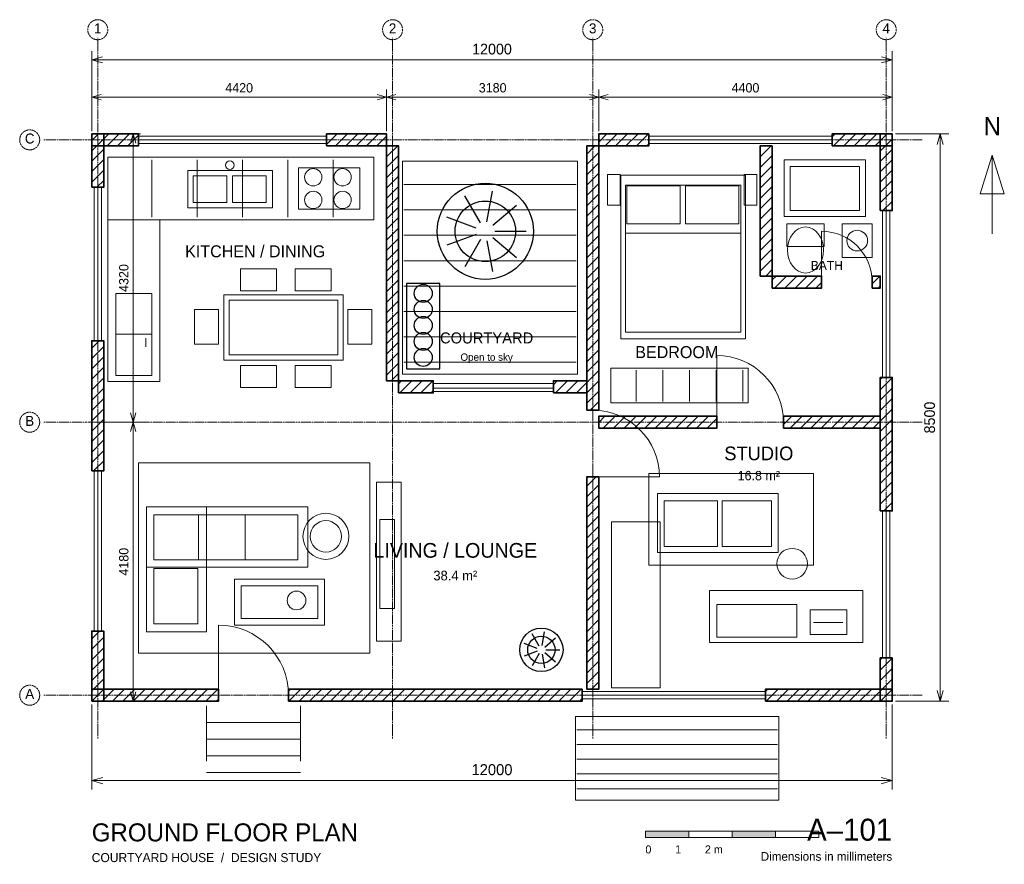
# Model space of a CAD drawing. Header units: millimetres. Extents: x -1080 to 13680, y -2443 to 10210.
import ezdxf
from ezdxf.enums import TextEntityAlignment as Align

# ---------------------------------------------------------------- set-up
doc = ezdxf.new("R2010")
doc.units = ezdxf.units.MM
doc.linetypes.add('Center', pattern=[39, 24, -6, 3, -6])
for name, color, linetype, lineweight, true_color in [('A-ANNOTATION', 7, 'Continuous', 18, 0xc2cbd5), ('A-CENTER', 7, 'Center', 13, 0xc69a66), ('A-DIMENSION', 7, 'Continuous', 15, 0x65c4b6), ('A-FURNITURE', 7, 'Continuous', 18, 0xa4b5c7), ('A-HATCH', 7, 'Continuous', 13, 0x687d91), ('A-LANDSCAPE', 7, 'Continuous', 25, 0x73ae98), ('A-OPENING', 7, 'Continuous', 20, 0x59c8d9), ('A-WALL', 7, 'Continuous', 35, 0xdee6ed)]:
    doc.layers.add(name, color=color, linetype=linetype, lineweight=lineweight, true_color=true_color)
doc.dimstyles.get("Standard").update_dxf_attribs({"dimtxt": 140, "dimasz": 140, "dimexe": 0.18, "dimexo": 0.0625, "dimgap": 1, "dimtad": 0, "dimtih": 1, "dimtoh": 1, "dimzin": 0, "dimdsep": 46, "dimcen": 0.09, "dimadec": 0, "dimazin": 0, "dimtfac": 1, "dimtdec": 4, "dimtofl": 0, "dimtmove": 0, "dimatfit": 3, "dimfxl": 1, "dimtolj": 1, "dimtzin": 0, "dimarcsym": 0})
pattern_1 = [(45, (0, 0), (-77.78175, 77.78175), [])]

# ---------------------------------------------------------------- blocks, each defined once
blk = doc.blocks.new('*D1')
at = {"layer": 'A-DIMENSION'}
for p, q in [((0, 8542), (0, 9162)), ((4420, 8542), (4420, 9162)), ((0, 9050), (140, 9089.2)), ((0, 9050), (4420, 9050)), ((0, 9050), (140, 9010.8)), ((4420, 9050), (4280, 9089.2)), ((4420, 9050), (4280, 9010.8))]:
    blk.add_line(p, q, dxfattribs=at)
blk.add_text('4420', height=140, dxfattribs=at).set_placement((2210, 9120), align=Align.CENTER)
blk = doc.blocks.new('*D2')
at = {"layer": 'A-DIMENSION'}
for p, q in [((4420, 8542), (4420, 9162)), ((7600, 8542), (7600, 9162)), ((4420, 9050), (4560, 9089.2)), ((4420, 9050), (7600, 9050)), ((4420, 9050), (4560, 9010.8)), ((7600, 9050), (7460, 9089.2)), ((7600, 9050), (7460, 9010.8))]:
    blk.add_line(p, q, dxfattribs=at)
blk.add_text('3180', height=140, dxfattribs=at).set_placement((6010, 9120), align=Align.CENTER)
blk = doc.blocks.new('*D3')
at = {"layer": 'A-DIMENSION'}
for p, q in [((7600, 8542), (7600, 9162)), ((12000, 8542), (12000, 9162)), ((7600, 9050), (7740, 9089.2)), ((7600, 9050), (12000, 9050)), ((7600, 9050), (7740, 9010.8)), ((12000, 9050), (11860, 9089.2)), ((12000, 9050), (11860, 9010.8))]:
    blk.add_line(p, q, dxfattribs=at)
blk.add_text('4400', height=140, dxfattribs=at).set_placement((9800, 9120), align=Align.CENTER)
blk = doc.blocks.new('*D4')
at = {"layer": 'A-DIMENSION'}
for p, q in [((0, 8548), (0, 9738)), ((0, 9610), (160, 9654.8)), ((0, 9610), (12000, 9610)), ((0, 9610), (160, 9565.2)), ((12000, 9610), (11840, 9654.8)), ((12000, 9610), (11840, 9565.2)), ((12000, 8548), (12000, 9738))]:
    blk.add_line(p, q, dxfattribs=at)
blk.add_text('12000', height=160, dxfattribs=at).set_placement((6000, 9690), align=Align.CENTER)
blk = doc.blocks.new('*D5')
at = {"layer": 'A-DIMENSION'}
for p, q in [((0, -49.5), (0, -1322)), ((12000, -49.5), (12000, -1322)), ((0, -1190), (165, -1143.8)), ((12000, -1190), (11835, -1143.8)), ((0, -1190), (12000, -1190)), ((0, -1190), (165, -1236.2)), ((12000, -1190), (11835, -1236.2))]:
    blk.add_line(p, q, dxfattribs=at)
blk.add_text('12000', height=165, dxfattribs=at).set_placement((6000, -1107.5), align=Align.CENTER)
blk = doc.blocks.new('*D6')
at = {"layer": 'A-DIMENSION'}
for p, q in [((12048, 8500), (12848, 8500)), ((12720, 8500), (12675.2, 8340)), ((12720, 0), (12720, 8500)), ((12720, 8500), (12764.8, 8340)), ((12720, 0), (12675.2, 160)), ((12720, 0), (12764.8, 160)), ((12048, 0), (12848, 0))]:
    blk.add_line(p, q, dxfattribs=at)
blk.add_text('8500', height=160, rotation=90, dxfattribs=at).set_placement((12640, 4250), align=Align.CENTER)
blk = doc.blocks.new('*D7')
at = {"layer": 'A-DIMENSION'}
for p, q in [((42, 4180), (732, 4180)), ((620, 4180), (580.8, 4040)), ((620, 0), (620, 4180)), ((620, 4180), (659.2, 4040)), ((42, 0), (732, 0)), ((620, 0), (580.8, 140)), ((620, 0), (659.2, 140))]:
    blk.add_line(p, q, dxfattribs=at)
blk.add_text('4180', height=140, rotation=90, dxfattribs=at).set_placement((550, 2090), align=Align.CENTER)
blk = doc.blocks.new('*D8')
at = {"layer": 'A-DIMENSION'}
for p, q in [((42, 8500), (732, 8500)), ((620, 8500), (580.8, 8360)), ((620, 4180), (620, 8500)), ((620, 8500), (659.2, 8360)), ((620, 4180), (580.8, 4320)), ((620, 4180), (659.2, 4320)), ((42, 4180), (732, 4180))]:
    blk.add_line(p, q, dxfattribs=at)
blk.add_text('4320', height=140, rotation=90, dxfattribs=at).set_placement((550, 6340), align=Align.CENTER)

msp = doc.modelspace()

# ---------------------------------------------------------------- hatches: boundary and pattern name
at = {"layer": 'A-HATCH'}
h = msp.add_hatch(dxfattribs=at)
h.set_pattern_fill('ANSI31', color=256, angle=45, style=0)
h.set_pattern_definition(pattern_1)
h.paths.add_polyline_path([(0, 8320), (700, 8320), (700, 8500), (0, 8500)], flags=0)
h = msp.add_hatch(dxfattribs=at)
h.set_pattern_fill('ANSI31', color=256, angle=45, style=0)
h.set_pattern_definition(pattern_1)
h.paths.add_polyline_path([(0, 7700), (180, 7700), (180, 8500), (0, 8500)], flags=0)
h = msp.add_hatch(dxfattribs=at)
h.set_pattern_fill('ANSI31', color=256, angle=45, style=0)
h.set_pattern_definition(pattern_1)
h.paths.add_polyline_path([(3520, 8320), (4420, 8320), (4420, 8500), (3520, 8500)], flags=0)
h = msp.add_hatch(dxfattribs=at)
h.set_pattern_fill('ANSI31', color=256, angle=45, style=0)
h.set_pattern_definition(pattern_1)
h.paths.add_polyline_path([(7600, 8320), (8350, 8320), (8350, 8500), (7600, 8500)], flags=0)
h = msp.add_hatch(dxfattribs=at)
h.set_pattern_fill('ANSI31', color=256, angle=45, style=0)
h.set_pattern_definition(pattern_1)
h.paths.add_polyline_path([(11100, 8320), (12000, 8320), (12000, 8500), (11100, 8500)], flags=0)
h = msp.add_hatch(dxfattribs=at)
h.set_pattern_fill('ANSI31', color=256, angle=45, style=0)
h.set_pattern_definition(pattern_1)
h.paths.add_polyline_path([(11820, 7350), (12000, 7350), (12000, 8500), (11820, 8500)], flags=0)
h = msp.add_hatch(dxfattribs=at)
h.set_pattern_fill('ANSI31', color=256, angle=45, style=0)
h.set_pattern_definition(pattern_1)
h.paths.add_polyline_path([(4420, 4800), (4600, 4800), (4600, 8320), (4420, 8320)], flags=0)
h = msp.add_hatch(dxfattribs=at)
h.set_pattern_fill('ANSI31', color=256, angle=45, style=0)
h.set_pattern_definition(pattern_1)
h.paths.add_polyline_path([(7420, 4360), (7600, 4360), (7600, 8320), (7420, 8320)], flags=0)
h = msp.add_hatch(dxfattribs=at)
h.set_pattern_fill('ANSI31', color=256, angle=45, style=0)
h.set_pattern_definition(pattern_1)
h.paths.add_polyline_path([(10020, 6370), (10200, 6370), (10200, 8320), (10020, 8320)], flags=0)
h = msp.add_hatch(dxfattribs=at)
h.set_pattern_fill('ANSI31', color=256, angle=45, style=0)
h.set_pattern_definition(pattern_1)
h.paths.add_polyline_path([(10200, 6190), (10940, 6190), (10940, 6370), (10200, 6370)], flags=0)
h = msp.add_hatch(dxfattribs=at)
h.set_pattern_fill('ANSI31', color=256, angle=45, style=0)
h.set_pattern_definition(pattern_1)
h.paths.add_polyline_path([(11700, 6190), (11820, 6190), (11820, 6370), (11700, 6370)], flags=0)
h = msp.add_hatch(dxfattribs=at)
h.set_pattern_fill('ANSI31', color=256, angle=45, style=0)
h.set_pattern_definition(pattern_1)
h.paths.add_polyline_path([(0, 3450), (180, 3450), (180, 5400), (0, 5400)], flags=0)
h = msp.add_hatch(dxfattribs=at)
h.set_pattern_fill('ANSI31', color=256, angle=45, style=0)
h.set_pattern_definition(pattern_1)
h.paths.add_polyline_path([(4600, 4620), (5120, 4620), (5120, 4800), (4600, 4800)], flags=0)
h = msp.add_hatch(dxfattribs=at)
h.set_pattern_fill('ANSI31', color=256, angle=45, style=0)
h.set_pattern_definition(pattern_1)
h.paths.add_polyline_path([(6920, 4620), (7420, 4620), (7420, 4800), (6920, 4800)], flags=0)
h = msp.add_hatch(dxfattribs=at)
h.set_pattern_fill('ANSI31', color=256, angle=45, style=0)
h.set_pattern_definition(pattern_1)
h.paths.add_polyline_path([(11820, 2850), (12000, 2850), (12000, 4850), (11820, 4850)], flags=0)
h = msp.add_hatch(dxfattribs=at)
h.set_pattern_fill('ANSI31', color=256, angle=45, style=0)
h.set_pattern_definition(pattern_1)
h.paths.add_polyline_path([(7600, 4090), (9370, 4090), (9370, 4270), (7600, 4270)], flags=0)
h = msp.add_hatch(dxfattribs=at)
h.set_pattern_fill('ANSI31', color=256, angle=45, style=0)
h.set_pattern_definition(pattern_1)
h.paths.add_polyline_path([(10370, 4090), (11820, 4090), (11820, 4270), (10370, 4270)], flags=0)
h = msp.add_hatch(dxfattribs=at)
h.set_pattern_fill('ANSI31', color=256, angle=45, style=0)
h.set_pattern_definition(pattern_1)
h.paths.add_polyline_path([(7420, 180), (7600, 180), (7600, 3360), (7420, 3360)], flags=0)
h = msp.add_hatch(dxfattribs=at)
h.set_pattern_fill('ANSI31', color=256, angle=45, style=0)
h.set_pattern_definition(pattern_1)
h.paths.add_polyline_path([(0, 0), (180, 0), (180, 1050), (0, 1050)], flags=0)
h = msp.add_hatch(dxfattribs=at)
h.set_pattern_fill('ANSI31', color=256, angle=45, style=0)
h.set_pattern_definition(pattern_1)
h.paths.add_polyline_path([(11820, 0), (12000, 0), (12000, 650), (11820, 650)], flags=0)
h = msp.add_hatch(dxfattribs=at)
h.set_pattern_fill('ANSI31', color=256, angle=45, style=0)
h.set_pattern_definition(pattern_1)
h.paths.add_polyline_path([(0, 0), (1900, 0), (1900, 180), (0, 180)], flags=0)
h = msp.add_hatch(dxfattribs=at)
h.set_pattern_fill('ANSI31', color=256, angle=45, style=0)
h.set_pattern_definition(pattern_1)
h.paths.add_polyline_path([(2950, 0), (7350, 0), (7350, 180), (2950, 180)], flags=0)
h = msp.add_hatch(dxfattribs=at)
h.set_pattern_fill('ANSI31', color=256, angle=45, style=0)
h.set_pattern_definition(pattern_1)
h.paths.add_polyline_path([(10100, 0), (12000, 0), (12000, 180), (10100, 180)], flags=0)
for points in [[(8300, -2040), (8950, -2040), (8950, -1945), (8300, -1945)], [(9600, -2040), (10250, -2040), (10250, -1945), (9600, -1945)]]:
    msp.add_hatch(color=256, dxfattribs=at).paths.add_polyline_path(points, flags=0)

# ---------------------------------------------------------------- linework, layer by layer
at = {"layer": 'A-ANNOTATION'}
msp.add_line((13500, 7000), (13500, 8180), dxfattribs=at)
for points in [[(13320, 7600), (13500, 8180), (13680, 7600)], [(8300, -2040), (8950, -2040), (8950, -1945), (8300, -1945)], [(8950, -2040), (9600, -2040), (9600, -1945), (8950, -1945)], [(9600, -2040), (10250, -2040), (10250, -1945), (9600, -1945)], [(10250, -2040), (10900, -2040), (10900, -1945), (10250, -1945)]]:
    msp.add_lwpolyline(points, close=True, dxfattribs=at)
at = {"layer": 'A-CENTER'}
for p, q in [((90, -560), (90, 9940)), ((4510, -560), (4510, 9940)), ((7510, -560), (7510, 9940)), ((11910, -560), (11910, 9940)), ((-720, 8410), (12450, 8410)), ((-720, 4180), (12450, 4180)), ((-720, 90), (12450, 90))]:
    msp.add_line(p, q, dxfattribs=at)
for centre in [(90, 10060), (4510, 10060), (7510, 10060), (11910, 10060), (-930, 8410), (-930, 4180), (-930, 90)]:
    msp.add_circle(centre, 150, dxfattribs=at)
at = {"layer": 'A-FURNITURE'}
for p, q in [((900, 7250), (900, 8110)), ((1580, 7250), (1580, 8110)), ((2260, 7250), (2260, 8110)), ((2940, 7250), (2940, 8110)), ((3620, 7250), (3620, 8110)), ((8000, 7010), (9730, 7010)), ((360, 5500), (900, 5500)), ((810, 5310), (810, 5440)), ((8160, 4490), (8160, 4960)), ((8560, 4490), (8560, 4960)), ((8960, 4490), (8960, 4960)), ((9360, 4490), (9360, 4960)), ((9760, 4490), (9760, 4960)), ((1600, 2130), (1600, 2780)), ((2300, 2130), (2300, 2780)), ((10820, 1180), (11260, 1180))]:
    msp.add_line(p, q, dxfattribs=at)
for points in [[(240, 7210), (4230, 7210), (4230, 8150), (240, 8150)], [(3100, 7370), (4020, 7370), (4020, 7990), (3100, 7990)], [(10380, 7260), (11600, 7260), (11600, 8110), (10380, 8110)], [(10470, 7350), (11510, 7350), (11510, 8010), (10470, 8010)], [(1440, 7390), (2710, 7390), (2710, 7950), (1440, 7950)], [(1520, 7470), (2025, 7470), (2025, 7870), (1520, 7870)], [(2110, 7470), (2615, 7470), (2615, 7870), (2110, 7870)], [(7730, 7430), (7920, 7430), (7920, 7890), (7730, 7890)], [(7930, 5430), (9800, 5430), (9800, 7880), (7930, 7880)], [(9780, 7430), (9970, 7430), (9970, 7890), (9780, 7890)], [(8000, 5530), (9730, 5530), (9730, 7730), (8000, 7730)], [(8020, 7150), (8820, 7150), (8820, 7720), (8020, 7720)], [(8900, 7150), (9700, 7150), (9700, 7720), (8900, 7720)], [(240, 4790), (1020, 4790), (1020, 7210), (240, 7210)], [(10420, 6810), (10980, 6810), (10980, 7150), (10420, 7150)], [(11250, 6650), (11700, 6650), (11700, 7150), (11250, 7150)], [(2230, 6150), (2770, 6150), (2770, 6480), (2230, 6480)], [(3050, 6150), (3590, 6150), (3590, 6480), (3050, 6480)], [(360, 4880), (900, 4880), (900, 6110), (360, 6110)], [(1980, 5110), (3770, 5110), (3770, 6090), (1980, 6090)], [(2060, 5190), (3690, 5190), (3690, 6010), (2060, 6010)], [(1540, 5350), (1900, 5350), (1900, 5870), (1540, 5870)], [(3840, 5350), (4200, 5350), (4200, 5870), (3840, 5870)], [(2230, 4700), (2770, 4700), (2770, 5030), (2230, 5030)], [(3050, 4700), (3590, 4700), (3590, 5030), (3050, 5030)], [(7780, 4470), (9840, 4470), (9840, 4990), (7780, 4990)], [(4270, 900), (4640, 900), (4640, 3280), (4270, 3280)], [(8480, 2230), (10290, 2230), (10290, 3110), (8480, 3110)], [(8580, 2320), (9380, 2320), (9380, 3000), (8580, 3000)], [(9450, 2320), (10190, 2320), (10190, 3000), (9450, 3000)], [(820, 2010), (3240, 2010), (3240, 2910), (820, 2910)], [(820, 1040), (1720, 1040), (1720, 2910), (820, 2910)], [(930, 2120), (3090, 2120), (3090, 2790), (930, 2790)], [(4320, 1390), (4540, 1390), (4540, 2720), (4320, 2720)], [(7790, 200), (8520, 200), (8520, 2690), (7790, 2690)], [(930, 1160), (1590, 1160), (1590, 1990), (930, 1990)], [(2140, 1140), (3490, 1140), (3490, 1830), (2140, 1830)], [(2240, 1240), (3390, 1240), (3390, 1730), (2240, 1730)], [(9260, 880), (11560, 880), (11560, 1660), (9260, 1660)], [(9370, 960), (10570, 960), (10570, 1450), (9370, 1450)], [(10770, 1000), (11320, 1000), (11320, 1370), (10770, 1370)]]:
    msp.add_lwpolyline(points, close=True, dxfattribs=at)
for centre, radius in [((2070, 8030), 65), ((3320, 7850), 130), ((3760, 7850), 130), ((3320, 7510), 130), ((3760, 7510), 130), ((11475, 6900), 155), ((3510, 2470), 345), ((3510, 2470), 235), ((10500, 2060), 230), ((3070, 1510), 140)]:
    msp.add_circle(centre, radius, dxfattribs=at)
msp.add_ellipse((10700, 6760), major_axis=(0, 345), ratio=0.782608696, start_param=4.71238898, end_param=10.995574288, dxfattribs=at)
at = {"layer": 'A-HATCH'}
for p, q in [((4680, 7740), (7260, 7740)), ((4680, 7360), (7260, 7360)), ((4680, 6980), (7260, 6980)), ((4680, 6600), (7260, 6600)), ((4680, 6220), (7260, 6220)), ((4680, 5840), (7260, 5840)), ((4680, 5460), (7260, 5460)), ((4680, 5080), (7260, 5080)), ((1720, -70), (1720, -900)), ((3130, -70), (3130, -900)), ((1720, -320), (3130, -320)), ((7270, -430), (10280, -430)), ((1720, -570), (3130, -570)), ((7270, -650), (10280, -650)), ((1720, -820), (3130, -820)), ((7270, -870), (10280, -870)), ((1720, -1070), (3130, -1070)), ((7270, -1090), (10280, -1090)), ((7270, -1310), (10280, -1310))]:
    msp.add_line(p, q, dxfattribs=at)
for points in [[(4660, 4900), (7280, 4900), (7280, 8090), (4660, 8090)], [(700, 720), (4170, 720), (4170, 3570), (700, 3570)], [(8350, 2040), (10820, 2040), (10820, 3410), (8350, 3410)], [(7250, -1480), (10300, -1480), (10300, -230), (7250, -230)]]:
    msp.add_lwpolyline(points, close=True, dxfattribs=at)
at = {"layer": 'A-LANDSCAPE'}
for p, q in [((5828, 7164.708), (5594, 7570.008)), ((5925.005, 7181.812), (6006.273, 7642.702)), ((6010.31, 7132.561), (6368.819, 7433.386)), ((5764.684, 7089.251), (5324.908, 7249.316)), ((5764.684, 6990.749), (5324.908, 6830.684)), ((6010.31, 6947.439), (6368.819, 6646.614)), ((6044, 7040), (6512, 7040)), ((5828, 6915.292), (5594, 6509.992)), ((5925.005, 6898.188), (6006.273, 6437.298)), ((6751.287, 834.013), (6787.97, 1042.053)), ((6707.5, 826.292), (6601.875, 1009.24)), ((6789.793, 811.781), (6951.62, 947.57)), ((6678.92, 792.231), (6480.41, 864.483)), ((6678.92, 747.769), (6480.41, 675.517)), ((6805, 770), (7016.25, 770)), ((6707.5, 713.708), (6601.875, 530.76)), ((6751.287, 705.987), (6787.97, 497.947)), ((6789.793, 728.219), (6951.62, 592.43))]:
    msp.add_line(p, q, dxfattribs=at)
msp.add_lwpolyline([(4720, 4980), (5220, 4980), (5220, 6260), (4720, 6260)], close=True, dxfattribs=at)
for centre, radius in [((5900, 7040), 720), ((5900, 7040), 453.6), ((4970, 6110), 135), ((4970, 5870), 135), ((4970, 5630), 135), ((4970, 5390), 135), ((4970, 5150), 135), ((6740, 770), 325), ((6740, 770), 204.75)]:
    msp.add_circle(centre, radius, dxfattribs=at)
at = {"layer": 'A-OPENING'}
for p, q in [((700, 8320), (700, 8500)), ((700, 8465), (3520, 8465)), ((3520, 8320), (3520, 8500)), ((8350, 8320), (8350, 8500)), ((8350, 8465), (11100, 8465)), ((11100, 8320), (11100, 8500)), ((700, 8410), (3520, 8410)), ((700, 8355), (3520, 8355)), ((8350, 8410), (11100, 8410)), ((8350, 8355), (11100, 8355)), ((0, 7700), (180, 7700)), ((35, 5400), (35, 7700)), ((90, 5400), (90, 7700)), ((145, 5400), (145, 7700)), ((11820, 7350), (12000, 7350)), ((11855, 4850), (11855, 7350)), ((11910, 4850), (11910, 7350)), ((11965, 4850), (11965, 7350)), ((10940, 6280), (10940, 7040)), ((0, 5400), (180, 5400)), ((9370, 4180), (9370, 5180)), ((5120, 4760), (6920, 4760)), ((6020, 4760), (6920, 4760)), ((11820, 4850), (12000, 4850)), ((5120, 4690), (6920, 4690)), ((5120, 4690), (6020, 4690)), ((5120, 4640), (6920, 4640)), ((0, 3450), (180, 3450)), ((35, 1050), (35, 3450)), ((90, 1050), (90, 3450)), ((145, 1050), (145, 3450)), ((7510, 3360), (8510, 3360)), ((11820, 2850), (12000, 2850)), ((11855, 650), (11855, 2850)), ((11910, 650), (11910, 2850)), ((11965, 650), (11965, 2850)), ((0, 1050), (180, 1050)), ((1900, 90), (1900, 1140)), ((11820, 650), (12000, 650)), ((7350, 0), (7350, 180)), ((10100, 0), (10100, 180)), ((7350, 145), (10100, 145)), ((7350, 90), (10100, 90)), ((7350, 35), (10100, 35))]:
    msp.add_line(p, q, dxfattribs=at)
for centre, radius in [((10940, 6280), 760), ((9370, 4180), 1000), ((7510, 3360), 1000), ((1900, 90), 1050)]:
    msp.add_arc(centre, radius, 0, 90, dxfattribs=at)
at = {"layer": 'A-WALL'}
for points in [[(0, 8320), (700, 8320), (700, 8500), (0, 8500)], [(0, 7700), (180, 7700), (180, 8500), (0, 8500)], [(3520, 8320), (4420, 8320), (4420, 8500), (3520, 8500)], [(7600, 8320), (8350, 8320), (8350, 8500), (7600, 8500)], [(11100, 8320), (12000, 8320), (12000, 8500), (11100, 8500)], [(11820, 7350), (12000, 7350), (12000, 8500), (11820, 8500)], [(4420, 4800), (4600, 4800), (4600, 8320), (4420, 8320)], [(7420, 4360), (7600, 4360), (7600, 8320), (7420, 8320)], [(10020, 6370), (10200, 6370), (10200, 8320), (10020, 8320)], [(10200, 6190), (10940, 6190), (10940, 6370), (10200, 6370)], [(11700, 6190), (11820, 6190), (11820, 6370), (11700, 6370)], [(0, 3450), (180, 3450), (180, 5400), (0, 5400)], [(4600, 4620), (5120, 4620), (5120, 4800), (4600, 4800)], [(6920, 4620), (7420, 4620), (7420, 4800), (6920, 4800)], [(11820, 2850), (12000, 2850), (12000, 4850), (11820, 4850)], [(7600, 4090), (9370, 4090), (9370, 4270), (7600, 4270)], [(10370, 4090), (11820, 4090), (11820, 4270), (10370, 4270)], [(7420, 180), (7600, 180), (7600, 3360), (7420, 3360)], [(0, 0), (180, 0), (180, 1050), (0, 1050)], [(11820, 0), (12000, 0), (12000, 650), (11820, 650)], [(0, 0), (1900, 0), (1900, 180), (0, 180)], [(2950, 0), (7350, 0), (7350, 180), (2950, 180)], [(10100, 0), (12000, 0), (12000, 180), (10100, 180)]]:
    msp.add_lwpolyline(points, close=True, dxfattribs=at)

# ---------------------------------------------------------------- texts
at = {"layer": 'A-ANNOTATION'}
for s, height, p in [('N', 270, (13500, 8480)), ('KITCHEN / DINING', 180, (2450, 6650)), ('BATH', 135, (11020, 6460)), ('COURTYARD', 165, (5920, 5360)), ('BEDROOM', 180, (8770, 5140)), ('STUDIO', 205, (10000, 3610)), ('LIVING / LOUNGE', 220, (5450, 2150))]:
    msp.add_text(s, height=height, dxfattribs=at).set_placement(p, align=Align.CENTER)
msp.add_text('A–101', height=330, dxfattribs=at).set_placement((12000, -2090), align=Align.RIGHT)
msp.add_text('GROUND FLOOR PLAN', height=270, dxfattribs=at).set_placement((0, -2100))
at = {"layer": 'A-CENTER'}
for s, p in [('1', (90, 10005)), ('2', (4510, 10005)), ('3', (7510, 10005)), ('4', (11910, 10005)), ('C', (-930, 8355)), ('B', (-930, 4125)), ('A', (-930, 35))]:
    msp.add_text(s, height=150, dxfattribs=at).set_placement(p, align=Align.CENTER)
at = {"layer": 'A-HATCH'}
for s, height, p in [('Open to sky', 110, (5920, 5100)), ('16.8 m²', 140, (10000, 3310)), ('38.4 m²', 145, (5450, 1810))]:
    msp.add_text(s, height=height, dxfattribs=at).set_placement(p, align=Align.CENTER)
for s, height, p in [('0        1        2 m', 120, (8300, -2280)), ('COURTYARD HOUSE  /  DESIGN STUDY', 135, (0, -2410))]:
    msp.add_text(s, height=height, dxfattribs=at).set_placement(p)
msp.add_text('Dimensions in millimeters', height=130, dxfattribs=at).set_placement((12000, -2390), align=Align.RIGHT)

# ---------------------------------------------------------------- dimensions: what is measured, and where the dimension line sits
at = {"layer": 'A-DIMENSION'}
for p1, p2, distance, picture, middle in [((0, 8500), (12000, 8500), 1110, '*D4', (6000, 9690)), ((0, 8500), (4420, 8500), 550, '*D1', (2210, 9120)), ((4420, 8500), (7600, 8500), 550, '*D2', (6010, 9120)), ((7600, 8500), (12000, 8500), 550, '*D3', (9800, 9120)), ((0, 4180), (0, 8500), -620, '*D8', (550, 6340)), ((12000, 0), (12000, 8500), -720, '*D6', (12640, 4250)), ((0, 0), (0, 4180), -620, '*D7', (550, 2090)), ((0, 0), (12000, 0), -1190, '*D5', (6000, -1107.5))]:
    dim = msp.add_aligned_dim(p1=p1, p2=p2, distance=distance, dimstyle='STANDARD', dxfattribs=at)
    dim.commit()
    dim.dimension.update_dxf_attribs({"geometry": picture, "text_midpoint": middle})

doc.saveas('drawing.dxf')
